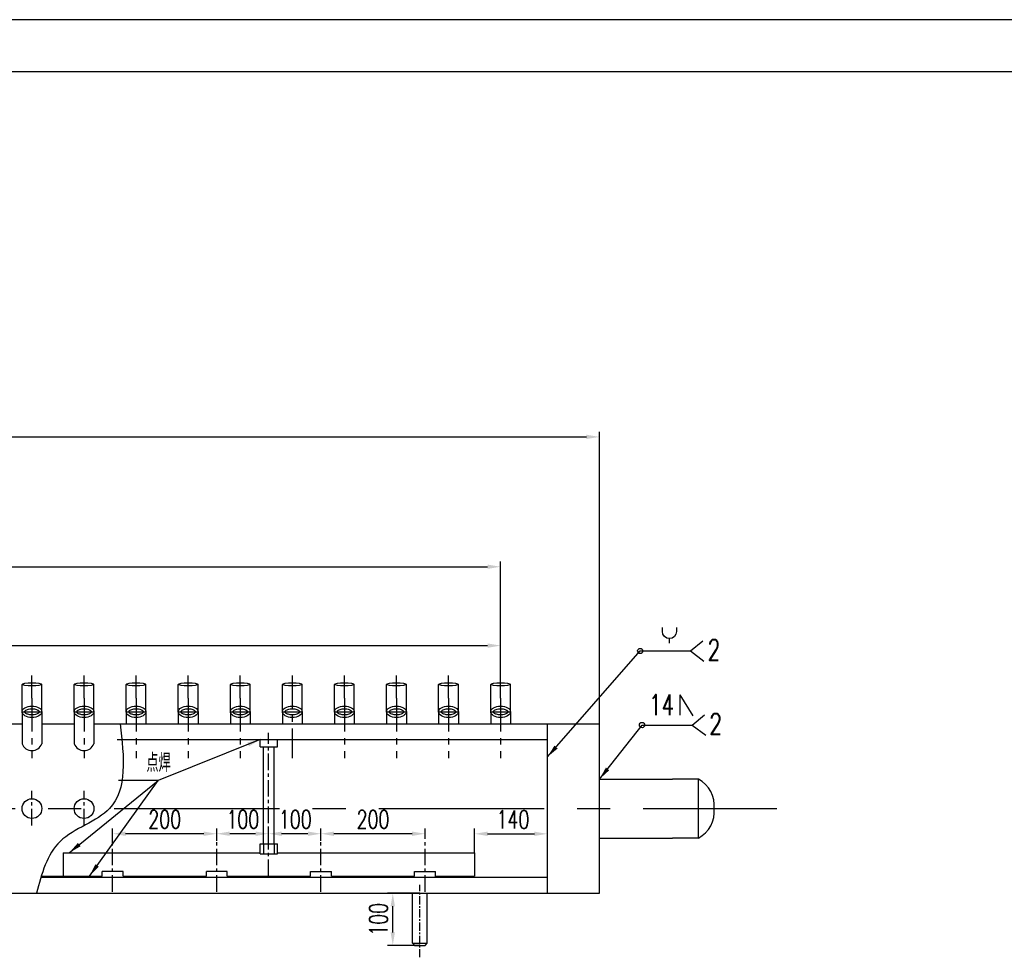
# Model space of a CAD drawing. Header units: millimetres. Extents: x 0 to 11892, y 0 to 5940.
# Tile 8 of 9: x 7277 to 9168, y 4140 to 5940. Entities that reach past the tile are written whole.
import ezdxf

# ---------------------------------------------------------------- set-up
doc = ezdxf.new("R2010")
doc.units = ezdxf.units.MM
doc.linetypes.add('CENTER', pattern=[50.8, 31.75, -6.35, 6.35, -6.35])
doc.linetypes.add('DASHED', pattern=[19.05, 12.7, -6.35])
doc.layers.get('Defpoints').update_dxf_attribs({"color": 5})
for name, color, linetype in [('标注', 4, 'Continuous'), ('点画线', 2, 'CENTER'), ('细实线', 4, 'Continuous'), ('虚线', 1, 'DASHED')]:
    doc.layers.add(name, color=color, linetype=linetype)
doc.styles.get("Standard").update_dxf_attribs({"font": 'romans.shx', "width": 0.7, "bigfont": 'hzdx.shx'})
doc.dimstyles.get("Standard").update_dxf_attribs({"dimscale": 10, "dimtxt": 3.5, "dimasz": 2.5, "dimexe": 1, "dimexo": 0, "dimgap": 1, "dimtad": 1, "dimdec": 0, "dimzin": 12, "dimdsep": 46, "dimtxsty": 'Standard', "dimcen": 0, "dimclrt": 256, "dimadec": 1, "dimazin": 3, "dimtfac": 1, "dimtdec": 0, "dimtmove": 0, "dimatfit": 3, "dimfxl": 0, "dimlwd": -1, "dimlwe": -1, "dimarcsym": 0})

# ---------------------------------------------------------------- blocks, each defined once
blk = doc.blocks.new('*D11')
at = {"layer": 'Defpoints', "color": 0, "ltscale": 3}
for p in [(8200.6, 4738.6), (5100.6, 4681), (8200.6, 4681)]:
    blk.add_point(p, dxfattribs=at)
at = {"layer": '标注', "color": 0, "ltscale": 3}
for p, q in [((5100.6, 4681), (5100.6, 4748.6)), ((8200.6, 4681), (8200.6, 4748.6)), ((5125.6, 4738.6), (8175.6, 4738.6))]:
    blk.add_line(p, q, dxfattribs=at)
for points in [[(5125.6, 4742.8), (5125.6, 4734.4), (5100.6, 4738.6)], [(8175.6, 4742.8), (8175.6, 4734.4), (8200.6, 4738.6)]]:
    blk.add_solid(points, dxfattribs=at)
at = {"layer": '标注', "ltscale": 3, "insert": (6650.6, 4775.3), "char_height": 35, "attachment_point": 5}
blk.add_mtext('47*100(=4700)', dxfattribs=at)
blk = doc.blocks.new('*D12')
at = {"layer": 'Defpoints', "color": 0, "ltscale": 3}
for p in [(8200.6, 4890), (1800.6, 4748.6), (8200.6, 4681)]:
    blk.add_point(p, dxfattribs=at)
at = {"layer": '标注', "color": 0, "ltscale": 3}
for p, q in [((1800.6, 4748.6), (1800.6, 4900)), ((8200.6, 4681), (8200.6, 4900)), ((1825.6, 4890), (8175.6, 4890))]:
    blk.add_line(p, q, dxfattribs=at)
for points in [[(1825.6, 4894.1), (1825.6, 4885.8), (1800.6, 4890)], [(8175.6, 4894.1), (8175.6, 4885.8), (8200.6, 4890)]]:
    blk.add_solid(points, dxfattribs=at)
at = {"layer": '标注', "ltscale": 3, "insert": (5005.6, 4926.6), "char_height": 35, "attachment_point": 5}
blk.add_mtext('94*100(=9400)', dxfattribs=at)
blk = doc.blocks.new('*D13')
at = {"layer": 'Defpoints', "color": 0, "ltscale": 3}
for p in [(8390.6, 5139.2), (1610.6, 4588.2), (8390.6, 4588.2)]:
    blk.add_point(p, dxfattribs=at)
at = {"layer": '标注', "color": 0, "ltscale": 3}
for p, q in [((1610.6, 4588.2), (1610.6, 5149.2)), ((8390.6, 4588.2), (8390.6, 5149.2)), ((1635.6, 5139.2), (8365.6, 5139.2))]:
    blk.add_line(p, q, dxfattribs=at)
for points in [[(1635.6, 5143.4), (1635.6, 5135.1), (1610.6, 5139.2)], [(8365.6, 5143.4), (8365.6, 5135.1), (8390.6, 5139.2)]]:
    blk.add_solid(points, dxfattribs=at)
at = {"layer": '标注', "ltscale": 3, "insert": (5000.6, 5166.7), "char_height": 35, "attachment_point": 5}
blk.add_mtext('9800', dxfattribs=at)
blk = doc.blocks.new('*D22')
at = {"layer": 'Defpoints', "color": 0, "ltscale": 3}
for p in [(8290.6, 4377.3), (8150.6, 4340.8), (8290.6, 4340.8)]:
    blk.add_point(p, dxfattribs=at)
at = {"layer": '标注', "color": 0, "ltscale": 3}
for p, q in [((8150.6, 4340.8), (8150.6, 4387.3)), ((8290.6, 4340.8), (8290.6, 4387.3)), ((8175.6, 4377.3), (8265.6, 4377.3))]:
    blk.add_line(p, q, dxfattribs=at)
for points in [[(8175.6, 4381.5), (8175.6, 4373.2), (8150.6, 4377.3)], [(8265.6, 4381.5), (8265.6, 4373.2), (8290.6, 4377.3)]]:
    blk.add_solid(points, dxfattribs=at)
at = {"layer": '标注', "ltscale": 3, "insert": (8224.4, 4404.8), "char_height": 35, "attachment_point": 5}
blk.add_mtext('140', dxfattribs=at)
blk = doc.blocks.new('*D23')
at = {"layer": 'Defpoints', "color": 0, "ltscale": 3}
for p in [(7855.6, 4377.5), (8055.6, 4368.8), (7855.6, 4364.1)]:
    blk.add_point(p, dxfattribs=at)
at = {"layer": '标注', "color": 0, "ltscale": 3}
for p, q in [((7855.6, 4364.1), (7855.6, 4387.5)), ((8055.6, 4368.8), (8055.6, 4387.5)), ((8030.6, 4377.5), (7880.6, 4377.5))]:
    blk.add_line(p, q, dxfattribs=at)
for points in [[(7880.6, 4381.7), (7880.6, 4373.3), (7855.6, 4377.5)], [(8030.6, 4381.7), (8030.6, 4373.3), (8055.6, 4377.5)]]:
    blk.add_solid(points, dxfattribs=at)
at = {"layer": '标注', "ltscale": 3, "insert": (7955.6, 4405), "char_height": 35, "attachment_point": 5}
blk.add_mtext('200', dxfattribs=at)
blk = doc.blocks.new('*D24')
at = {"layer": 'Defpoints', "color": 0, "ltscale": 3}
for p in [(7755.2, 4377.5), (7755.2, 4361.1), (7855.6, 4364.1)]:
    blk.add_point(p, dxfattribs=at)
at = {"layer": '标注', "color": 0, "ltscale": 3}
for p, q in [((7755.2, 4361.1), (7755.2, 4387.5)), ((7855.6, 4364.1), (7855.6, 4387.5)), ((7830.6, 4377.5), (7780.2, 4377.5))]:
    blk.add_line(p, q, dxfattribs=at)
for points in [[(7780.2, 4381.7), (7780.2, 4373.3), (7755.2, 4377.5)], [(7830.6, 4381.7), (7830.6, 4373.3), (7855.6, 4377.5)]]:
    blk.add_solid(points, dxfattribs=at)
at = {"layer": '标注', "ltscale": 3, "insert": (7806.3, 4405), "char_height": 35, "attachment_point": 5}
blk.add_mtext('100', dxfattribs=at)
blk = doc.blocks.new('*D25')
at = {"layer": 'Defpoints', "color": 0, "ltscale": 3}
for p in [(7655.6, 4377.5), (7655.6, 4364.1), (7755.2, 4364.1)]:
    blk.add_point(p, dxfattribs=at)
at = {"layer": '标注', "color": 0, "ltscale": 3}
for p, q in [((7655.6, 4364.1), (7655.6, 4387.5)), ((7755.2, 4364.1), (7755.2, 4387.5)), ((7730.2, 4377.5), (7680.6, 4377.5))]:
    blk.add_line(p, q, dxfattribs=at)
for points in [[(7680.6, 4381.7), (7680.6, 4373.3), (7655.6, 4377.5)], [(7730.2, 4381.7), (7730.2, 4373.3), (7755.2, 4377.5)]]:
    blk.add_solid(points, dxfattribs=at)
at = {"layer": '标注', "ltscale": 3, "insert": (7705.6, 4405), "char_height": 35, "attachment_point": 5}
blk.add_mtext('100', dxfattribs=at)
blk = doc.blocks.new('*D26')
at = {"layer": 'Defpoints', "color": 0, "ltscale": 3}
for p in [(7455.6, 4377.5), (7455.6, 4361.1), (7655.6, 4364.1)]:
    blk.add_point(p, dxfattribs=at)
at = {"layer": '标注', "color": 0, "ltscale": 3}
for p, q in [((7455.6, 4361.1), (7455.6, 4387.5)), ((7655.6, 4364.1), (7655.6, 4387.5)), ((7630.6, 4377.5), (7480.6, 4377.5))]:
    blk.add_line(p, q, dxfattribs=at)
for points in [[(7480.6, 4381.7), (7480.6, 4373.3), (7455.6, 4377.5)], [(7630.6, 4381.7), (7630.6, 4373.3), (7655.6, 4377.5)]]:
    blk.add_solid(points, dxfattribs=at)
at = {"layer": '标注', "ltscale": 3, "insert": (7555.6, 4405), "char_height": 35, "attachment_point": 5}
blk.add_mtext('200', dxfattribs=at)
blk = doc.blocks.new('*D28')
at = {"layer": 'Defpoints', "color": 0, "ltscale": 3}
for p in [(7993.6, 4263.2), (8045.6, 4263.2), (8045.6, 4163.2)]:
    blk.add_point(p, dxfattribs=at)
at = {"layer": '标注', "color": 0, "ltscale": 3}
for p, q in [((8045.6, 4263.2), (7983.6, 4263.2)), ((7993.6, 4188.2), (7993.6, 4238.2)), ((8045.6, 4163.2), (7983.6, 4163.2))]:
    blk.add_line(p, q, dxfattribs=at)
for points in [[(7989.4, 4238.2), (7997.8, 4238.2), (7993.6, 4263.2)], [(7989.4, 4188.2), (7997.8, 4188.2), (7993.6, 4163.2)]]:
    blk.add_solid(points, dxfattribs=at)
at = {"layer": '标注', "ltscale": 3, "insert": (7966.1, 4213.2), "char_height": 35, "attachment_point": 5, "rotation": 90}
blk.add_mtext('100', dxfattribs=at)
blk = doc.blocks.new('A$C0AF75BF5')
at = {"layer": '细实线'}
blk.add_line((1.35, 0), (1.35, 0.9), dxfattribs=at)
blk.add_lwpolyline([(2.7, 3), (2.7, 2.25, -1), (0, 2.25), (0, 3)], format="xyb", dxfattribs=at)

msp = doc.modelspace()

# ---------------------------------------------------------------- linework, layer by layer
for p, q in [((11790, 5840), (250, 5840)), ((7739.139, 4544.25), (7739.139, 4558.25)), ((7772.139, 4544.25), (7772.139, 4558.25)), ((7745.639, 4357.8), (7745.639, 4544.25)), ((7765.639, 4357.8), (7765.639, 4544.25)), ((7739.139, 4339.1), (7739.139, 4357.8)), ((7772.139, 4339.1), (7772.139, 4357.8))]:
    msp.add_line(p, q)
at = {"ltscale": 10}
for p, q in [((7281.639, 4611.516), (7281.639, 4664.25)), ((7319.639, 4611.55), (7319.639, 4664.259)), ((7381.639, 4611.516), (7381.639, 4664.25)), ((7419.639, 4611.55), (7419.639, 4664.259)), ((7481.639, 4611.516), (7481.639, 4664.25)), ((7519.639, 4611.55), (7519.639, 4664.259)), ((7581.639, 4611.516), (7581.639, 4664.25)), ((7619.639, 4611.55), (7619.639, 4664.259)), ((7681.639, 4611.516), (7681.639, 4664.25)), ((7719.639, 4611.55), (7719.639, 4664.259)), ((7781.639, 4611.516), (7781.639, 4664.25)), ((7819.639, 4611.55), (7819.639, 4664.259)), ((7881.639, 4611.516), (7881.639, 4664.25)), ((7919.639, 4611.55), (7919.639, 4664.259)), ((7981.639, 4611.516), (7981.639, 4664.25)), ((8019.639, 4611.55), (8019.639, 4664.259)), ((8081.639, 4611.516), (8081.639, 4664.25)), ((8119.639, 4611.55), (8119.639, 4664.259)), ((8181.639, 4611.516), (8181.639, 4664.25)), ((8219.639, 4611.55), (8219.639, 4664.259)), ((7219.639, 4588.25), (7281.639, 4588.25)), ((7319.639, 4588.25), (7381.639, 4588.25)), ((7419.639, 4588.25), (8275.639, 4588.25)), ((7419.639, 4588.25), (7481.639, 4588.25)), ((7819.639, 4588.25), (7881.639, 4588.25)), ((7919.639, 4588.25), (7981.639, 4588.25)), ((8019.639, 4588.25), (8081.639, 4588.25)), ((8119.639, 4588.25), (8181.639, 4588.25)), ((8204.639, 4588.25), (8390.639, 4588.25)), ((8219.639, 4588.25), (8281.639, 4588.25)), ((7464.233, 4558.25), (8290.639, 4558.25)), ((7739.139, 4544.25), (7772.139, 4544.25)), ((8390.639, 4482.25), (8530.639, 4482.25)), ((8580.639, 4369.25), (8580.639, 4482.25)), ((8390.639, 4369.25), (8530.639, 4369.25)), ((7739.139, 4357.8), (7772.139, 4357.8)), ((7360.639, 4340.8), (7739.139, 4340.8)), ((7739.139, 4339.1), (7772.139, 4339.1)), ((7772.139, 4340.8), (8150.639, 4340.8)), ((8290.639, 4293.25), (7317.744, 4293.25)), ((7318.664, 4296.25), (7435.639, 4296.25)), ((7475.639, 4304.75), (7435.639, 4304.75)), ((7435.639, 4296.25), (7435.639, 4304.75)), ((7475.639, 4296.25), (7475.639, 4304.75)), ((7475.639, 4296.25), (7635.639, 4296.25)), ((7675.639, 4304.75), (7635.639, 4304.75)), ((7635.639, 4296.25), (7635.639, 4304.75)), ((7675.639, 4296.25), (7675.639, 4304.75)), ((7675.639, 4296.25), (7835.639, 4296.25)), ((7775.639, 4296.25), (7835.639, 4296.25)), ((7835.639, 4296.25), (7835.639, 4304.75)), ((7835.639, 4304.75), (7875.639, 4304.75)), ((7875.639, 4296.25), (7875.639, 4304.75)), ((7875.639, 4296.25), (8035.639, 4296.25)), ((8035.639, 4296.25), (8035.639, 4304.75)), ((8035.639, 4304.75), (8075.639, 4304.75)), ((8075.639, 4293.25), (8075.639, 4304.75)), ((8075.639, 4296.25), (8150.639, 4296.25)), ((5958.639, 4263.25), (7506.139, 4263.25)), ((7506.139, 4263.25), (7725.139, 4263.25)), ((7725.139, 4263.25), (8390.639, 4263.25)), ((8031.639, 4167.25), (8059.639, 4167.25)), ((8035.639, 4163.25), (8055.639, 4163.25))]:
    msp.add_line(p, q, dxfattribs=at)
at = {"ltscale": 2}
for p, q in [((7281.639, 4611.516), (7281.639, 4550.25)), ((7319.639, 4611.516), (7319.639, 4550.25)), ((7381.639, 4611.516), (7381.639, 4550.25)), ((7419.639, 4611.516), (7419.639, 4550.25)), ((7481.639, 4611.516), (7481.639, 4588.25)), ((7519.639, 4611.516), (7519.639, 4588.25)), ((7581.639, 4611.516), (7581.639, 4588.25)), ((7619.639, 4611.516), (7619.639, 4588.25)), ((7681.639, 4611.516), (7681.639, 4588.25)), ((7719.639, 4611.516), (7719.639, 4588.25)), ((7781.639, 4611.516), (7781.639, 4588.25)), ((7819.639, 4611.516), (7819.639, 4588.25)), ((7881.639, 4611.516), (7881.639, 4588.25)), ((7919.639, 4611.516), (7919.639, 4588.25)), ((7981.639, 4611.516), (7981.639, 4588.25)), ((8019.639, 4611.516), (8019.639, 4588.25)), ((8081.639, 4611.516), (8081.639, 4588.25)), ((8119.639, 4611.516), (8119.639, 4588.25)), ((8181.639, 4611.516), (8181.639, 4588.25)), ((8219.639, 4611.516), (8219.639, 4588.25))]:
    msp.add_line(p, q, dxfattribs=at)
at = {"ltscale": 3}
for p, q in [((8290.639, 4263.25), (8290.639, 4588.25)), ((8390.639, 4263.25), (8390.639, 4588.25)), ((8580.639, 4482.25), (8530.639, 4482.25)), ((8580.639, 4369.25), (8530.639, 4369.25)), ((7360.639, 4340.8), (7360.639, 4296.25)), ((8150.639, 4340.8), (8150.639, 4296.25)), ((8031.639, 4167.25), (8035.639, 4163.25)), ((8055.639, 4163.25), (8059.639, 4167.25))]:
    msp.add_line(p, q, dxfattribs=at)
at = {"ltscale": 0.5}
for p, q in [((8031.639, 4167.25), (8031.639, 4263.25)), ((8059.639, 4167.25), (8059.639, 4263.25))]:
    msp.add_line(p, q, dxfattribs=at)
at = {"ltscale": 10}
for centre in [(7300.639, 4425.75), (7400.639, 4425.75)]:
    msp.add_circle(centre, 19, dxfattribs=at)
at = {"ltscale": 2}
for centre in [(7300.639, 4557.502), (7400.639, 4557.502)]:
    msp.add_arc(centre, 20.337, 200.89262, 339.10738, dxfattribs=at)
at = {"ltscale": 3}
for centre, start, end in [((8553.757, 4431.761), 353.967422, 61.966809), ((8553.757, 4419.738), 298.033191, 6.032578)]:
    msp.add_arc(centre, 57.2, start, end, dxfattribs=at)
at = {"ltscale": 10}
for centre, ratio in [((7300.639, 4664.25), 0.15789474), ((7400.639, 4664.25), 0.15789474), ((7500.639, 4664.25), 0.15789474), ((7600.639, 4664.25), 0.15789474), ((7700.639, 4664.25), 0.15789474), ((7800.639, 4664.25), 0.15789474), ((7900.639, 4664.25), 0.15789474), ((8000.639, 4664.25), 0.15789474), ((8100.639, 4664.25), 0.15789474), ((8200.639, 4664.25), 0.15789474), ((7300.639, 4611.516), 0.57512576), ((7400.639, 4611.516), 0.57512576), ((7500.639, 4611.516), 0.57512576), ((7600.639, 4611.516), 0.57512576), ((7700.639, 4611.516), 0.57512576), ((7800.639, 4611.516), 0.57512576), ((7900.639, 4611.516), 0.57512576), ((8000.639, 4611.516), 0.57512576), ((8100.639, 4611.516), 0.57512576), ((8200.639, 4611.516), 0.57512576)]:
    msp.add_ellipse(centre, major_axis=(-19, 0), ratio=ratio, dxfattribs=at)
for points in [[(7286.639, 4611.516), (7286.639, 4611.405), (7286.652, 4611.293), (7286.724, 4611.019), (7286.784, 4610.857), (7286.992, 4610.467), (7287.14, 4610.241), (7287.555, 4609.743), (7287.822, 4609.472), (7288.671, 4608.752), (7289.35, 4608.293), (7290.983, 4607.438), (7291.938, 4607.041), (7294.045, 4606.375), (7295.197, 4606.104), (7297.61, 4605.725), (7298.87, 4605.615), (7301.802, 4605.563), (7303.478, 4605.684), (7306.635, 4606.204), (7308.116, 4606.603), (7310.428, 4607.491), (7311.329, 4607.946), (7312.8, 4608.885), (7313.367, 4609.368), (7314.051, 4610.115), (7314.25, 4610.402), (7314.511, 4610.881), (7314.575, 4611.072), (7314.641, 4611.385), (7314.647, 4611.51), (7314.618, 4611.791), (7314.581, 4611.951), (7314.403, 4612.368), (7314.258, 4612.624), (7313.798, 4613.212), (7313.483, 4613.542), (7312.666, 4614.223), (7312.164, 4614.573), (7310.991, 4615.247), (7310.32, 4615.571), (7308.393, 4616.335), (7307.03, 4616.726), (7304.111, 4617.269), (7302.555, 4617.421), (7299.431, 4617.46), (7297.862, 4617.348), (7294.889, 4616.877), (7293.486, 4616.518), (7291.011, 4615.626), (7289.941, 4615.093), (7288.49, 4614.142), (7288.001, 4613.735), (7287.273, 4612.984), (7287.034, 4612.643), (7286.77, 4612.149), (7286.709, 4611.972), (7286.649, 4611.71), (7286.639, 4611.613), (7286.639, 4611.516)], [(7386.639, 4611.516), (7386.639, 4611.405), (7386.652, 4611.293), (7386.724, 4611.019), (7386.784, 4610.857), (7386.992, 4610.467), (7387.14, 4610.241), (7387.555, 4609.743), (7387.822, 4609.472), (7388.671, 4608.752), (7389.35, 4608.293), (7390.983, 4607.438), (7391.938, 4607.041), (7394.045, 4606.375), (7395.197, 4606.104), (7397.61, 4605.725), (7398.87, 4605.615), (7401.802, 4605.563), (7403.478, 4605.684), (7406.635, 4606.204), (7408.116, 4606.603), (7410.428, 4607.491), (7411.329, 4607.946), (7412.8, 4608.885), (7413.367, 4609.368), (7414.051, 4610.115), (7414.25, 4610.402), (7414.511, 4610.881), (7414.575, 4611.072), (7414.641, 4611.385), (7414.647, 4611.51), (7414.618, 4611.791), (7414.581, 4611.951), (7414.403, 4612.368), (7414.258, 4612.624), (7413.798, 4613.212), (7413.483, 4613.542), (7412.666, 4614.223), (7412.164, 4614.573), (7410.991, 4615.247), (7410.32, 4615.571), (7408.393, 4616.335), (7407.03, 4616.726), (7404.111, 4617.269), (7402.555, 4617.421), (7399.431, 4617.46), (7397.862, 4617.348), (7394.889, 4616.877), (7393.486, 4616.518), (7391.011, 4615.626), (7389.941, 4615.093), (7388.49, 4614.142), (7388.001, 4613.735), (7387.273, 4612.984), (7387.034, 4612.643), (7386.77, 4612.149), (7386.709, 4611.972), (7386.649, 4611.71), (7386.639, 4611.613), (7386.639, 4611.516)], [(7486.639, 4611.516), (7486.639, 4611.405), (7486.652, 4611.293), (7486.724, 4611.019), (7486.784, 4610.857), (7486.992, 4610.467), (7487.14, 4610.241), (7487.555, 4609.743), (7487.822, 4609.472), (7488.671, 4608.752), (7489.35, 4608.293), (7490.983, 4607.438), (7491.938, 4607.041), (7494.045, 4606.375), (7495.197, 4606.104), (7497.61, 4605.725), (7498.87, 4605.615), (7501.802, 4605.563), (7503.478, 4605.684), (7506.635, 4606.204), (7508.116, 4606.603), (7510.428, 4607.491), (7511.329, 4607.946), (7512.8, 4608.885), (7513.367, 4609.368), (7514.051, 4610.115), (7514.25, 4610.402), (7514.511, 4610.881), (7514.575, 4611.072), (7514.641, 4611.385), (7514.647, 4611.51), (7514.618, 4611.791), (7514.581, 4611.951), (7514.403, 4612.368), (7514.258, 4612.624), (7513.798, 4613.212), (7513.483, 4613.542), (7512.666, 4614.223), (7512.164, 4614.573), (7510.991, 4615.247), (7510.32, 4615.571), (7508.393, 4616.335), (7507.03, 4616.726), (7504.111, 4617.269), (7502.555, 4617.421), (7499.431, 4617.46), (7497.862, 4617.348), (7494.889, 4616.877), (7493.486, 4616.518), (7491.011, 4615.626), (7489.941, 4615.093), (7488.49, 4614.142), (7488.001, 4613.735), (7487.273, 4612.984), (7487.034, 4612.643), (7486.77, 4612.149), (7486.709, 4611.972), (7486.649, 4611.71), (7486.639, 4611.613), (7486.639, 4611.516)], [(7586.639, 4611.516), (7586.639, 4611.405), (7586.652, 4611.293), (7586.724, 4611.019), (7586.784, 4610.857), (7586.992, 4610.467), (7587.14, 4610.241), (7587.555, 4609.743), (7587.822, 4609.472), (7588.671, 4608.752), (7589.35, 4608.293), (7590.983, 4607.438), (7591.938, 4607.041), (7594.045, 4606.375), (7595.197, 4606.104), (7597.61, 4605.725), (7598.87, 4605.615), (7601.802, 4605.563), (7603.478, 4605.684), (7606.635, 4606.204), (7608.116, 4606.603), (7610.428, 4607.491), (7611.329, 4607.946), (7612.8, 4608.885), (7613.367, 4609.368), (7614.051, 4610.115), (7614.25, 4610.402), (7614.511, 4610.881), (7614.575, 4611.072), (7614.641, 4611.385), (7614.647, 4611.51), (7614.618, 4611.791), (7614.581, 4611.951), (7614.403, 4612.368), (7614.258, 4612.624), (7613.798, 4613.212), (7613.483, 4613.542), (7612.666, 4614.223), (7612.164, 4614.573), (7610.991, 4615.247), (7610.32, 4615.571), (7608.393, 4616.335), (7607.03, 4616.726), (7604.111, 4617.269), (7602.555, 4617.421), (7599.431, 4617.46), (7597.862, 4617.348), (7594.889, 4616.877), (7593.486, 4616.518), (7591.011, 4615.626), (7589.941, 4615.093), (7588.49, 4614.142), (7588.001, 4613.735), (7587.273, 4612.984), (7587.034, 4612.643), (7586.77, 4612.149), (7586.709, 4611.972), (7586.649, 4611.71), (7586.639, 4611.613), (7586.639, 4611.516)], [(7686.639, 4611.516), (7686.639, 4611.405), (7686.652, 4611.293), (7686.724, 4611.019), (7686.784, 4610.857), (7686.992, 4610.467), (7687.14, 4610.241), (7687.555, 4609.743), (7687.822, 4609.472), (7688.671, 4608.752), (7689.35, 4608.293), (7690.983, 4607.438), (7691.938, 4607.041), (7694.045, 4606.375), (7695.197, 4606.104), (7697.61, 4605.725), (7698.87, 4605.615), (7701.802, 4605.563), (7703.478, 4605.684), (7706.635, 4606.204), (7708.116, 4606.603), (7710.428, 4607.491), (7711.329, 4607.946), (7712.8, 4608.885), (7713.367, 4609.368), (7714.051, 4610.115), (7714.25, 4610.402), (7714.511, 4610.881), (7714.575, 4611.072), (7714.641, 4611.385), (7714.647, 4611.51), (7714.618, 4611.791), (7714.581, 4611.951), (7714.403, 4612.368), (7714.258, 4612.624), (7713.798, 4613.212), (7713.483, 4613.542), (7712.666, 4614.223), (7712.164, 4614.573), (7710.991, 4615.247), (7710.32, 4615.571), (7708.393, 4616.335), (7707.03, 4616.726), (7704.111, 4617.269), (7702.555, 4617.421), (7699.431, 4617.46), (7697.862, 4617.348), (7694.889, 4616.877), (7693.486, 4616.518), (7691.011, 4615.626), (7689.941, 4615.093), (7688.49, 4614.142), (7688.001, 4613.735), (7687.273, 4612.984), (7687.034, 4612.643), (7686.77, 4612.149), (7686.709, 4611.972), (7686.649, 4611.71), (7686.639, 4611.613), (7686.639, 4611.516)], [(7786.639, 4611.516), (7786.639, 4611.405), (7786.652, 4611.293), (7786.724, 4611.019), (7786.784, 4610.857), (7786.992, 4610.467), (7787.14, 4610.241), (7787.555, 4609.743), (7787.822, 4609.472), (7788.671, 4608.752), (7789.35, 4608.293), (7790.983, 4607.438), (7791.938, 4607.041), (7794.045, 4606.375), (7795.197, 4606.104), (7797.61, 4605.725), (7798.87, 4605.615), (7801.802, 4605.563), (7803.478, 4605.684), (7806.635, 4606.204), (7808.116, 4606.603), (7810.428, 4607.491), (7811.329, 4607.946), (7812.8, 4608.885), (7813.367, 4609.368), (7814.051, 4610.115), (7814.25, 4610.402), (7814.511, 4610.881), (7814.575, 4611.072), (7814.641, 4611.385), (7814.647, 4611.51), (7814.618, 4611.791), (7814.581, 4611.951), (7814.403, 4612.368), (7814.258, 4612.624), (7813.798, 4613.212), (7813.483, 4613.542), (7812.666, 4614.223), (7812.164, 4614.573), (7810.991, 4615.247), (7810.32, 4615.571), (7808.393, 4616.335), (7807.03, 4616.726), (7804.111, 4617.269), (7802.555, 4617.421), (7799.431, 4617.46), (7797.862, 4617.348), (7794.889, 4616.877), (7793.486, 4616.518), (7791.011, 4615.626), (7789.941, 4615.093), (7788.49, 4614.142), (7788.001, 4613.735), (7787.273, 4612.984), (7787.034, 4612.643), (7786.77, 4612.149), (7786.709, 4611.972), (7786.649, 4611.71), (7786.639, 4611.613), (7786.639, 4611.516)], [(7886.639, 4611.516), (7886.639, 4611.405), (7886.652, 4611.293), (7886.724, 4611.019), (7886.784, 4610.857), (7886.992, 4610.467), (7887.14, 4610.241), (7887.555, 4609.743), (7887.822, 4609.472), (7888.671, 4608.752), (7889.35, 4608.293), (7890.983, 4607.438), (7891.938, 4607.041), (7894.045, 4606.375), (7895.197, 4606.104), (7897.61, 4605.725), (7898.87, 4605.615), (7901.802, 4605.563), (7903.478, 4605.684), (7906.635, 4606.204), (7908.116, 4606.603), (7910.428, 4607.491), (7911.329, 4607.946), (7912.8, 4608.885), (7913.367, 4609.368), (7914.051, 4610.115), (7914.25, 4610.402), (7914.511, 4610.881), (7914.575, 4611.072), (7914.641, 4611.385), (7914.647, 4611.51), (7914.618, 4611.791), (7914.581, 4611.951), (7914.403, 4612.368), (7914.258, 4612.624), (7913.798, 4613.212), (7913.483, 4613.542), (7912.666, 4614.223), (7912.164, 4614.573), (7910.991, 4615.247), (7910.32, 4615.571), (7908.393, 4616.335), (7907.03, 4616.726), (7904.111, 4617.269), (7902.555, 4617.421), (7899.431, 4617.46), (7897.862, 4617.348), (7894.889, 4616.877), (7893.486, 4616.518), (7891.011, 4615.626), (7889.941, 4615.093), (7888.49, 4614.142), (7888.001, 4613.735), (7887.273, 4612.984), (7887.034, 4612.643), (7886.77, 4612.149), (7886.709, 4611.972), (7886.649, 4611.71), (7886.639, 4611.613), (7886.639, 4611.516)], [(7986.639, 4611.516), (7986.639, 4611.405), (7986.652, 4611.293), (7986.724, 4611.019), (7986.784, 4610.857), (7986.992, 4610.467), (7987.14, 4610.241), (7987.555, 4609.743), (7987.822, 4609.472), (7988.671, 4608.752), (7989.35, 4608.293), (7990.983, 4607.438), (7991.938, 4607.041), (7994.045, 4606.375), (7995.197, 4606.104), (7997.61, 4605.725), (7998.87, 4605.615), (8001.802, 4605.563), (8003.478, 4605.684), (8006.635, 4606.204), (8008.116, 4606.603), (8010.428, 4607.491), (8011.329, 4607.946), (8012.8, 4608.885), (8013.367, 4609.368), (8014.051, 4610.115), (8014.25, 4610.402), (8014.511, 4610.881), (8014.575, 4611.072), (8014.641, 4611.385), (8014.647, 4611.51), (8014.618, 4611.791), (8014.581, 4611.951), (8014.403, 4612.368), (8014.258, 4612.624), (8013.798, 4613.212), (8013.483, 4613.542), (8012.666, 4614.223), (8012.164, 4614.573), (8010.991, 4615.247), (8010.32, 4615.571), (8008.393, 4616.335), (8007.03, 4616.726), (8004.111, 4617.269), (8002.555, 4617.421), (7999.431, 4617.46), (7997.862, 4617.348), (7994.889, 4616.877), (7993.486, 4616.518), (7991.011, 4615.626), (7989.941, 4615.093), (7988.49, 4614.142), (7988.001, 4613.735), (7987.273, 4612.984), (7987.034, 4612.643), (7986.77, 4612.149), (7986.709, 4611.972), (7986.649, 4611.71), (7986.639, 4611.613), (7986.639, 4611.516)], [(8086.639, 4611.516), (8086.639, 4611.405), (8086.652, 4611.293), (8086.724, 4611.019), (8086.784, 4610.857), (8086.992, 4610.467), (8087.14, 4610.241), (8087.555, 4609.743), (8087.822, 4609.472), (8088.671, 4608.752), (8089.35, 4608.293), (8090.983, 4607.438), (8091.938, 4607.041), (8094.045, 4606.375), (8095.197, 4606.104), (8097.61, 4605.725), (8098.87, 4605.615), (8101.802, 4605.563), (8103.478, 4605.684), (8106.635, 4606.204), (8108.116, 4606.603), (8110.428, 4607.491), (8111.329, 4607.946), (8112.8, 4608.885), (8113.367, 4609.368), (8114.051, 4610.115), (8114.25, 4610.402), (8114.511, 4610.881), (8114.575, 4611.072), (8114.641, 4611.385), (8114.647, 4611.51), (8114.618, 4611.791), (8114.581, 4611.951), (8114.403, 4612.368), (8114.258, 4612.624), (8113.798, 4613.212), (8113.483, 4613.542), (8112.666, 4614.223), (8112.164, 4614.573), (8110.991, 4615.247), (8110.32, 4615.571), (8108.393, 4616.335), (8107.03, 4616.726), (8104.111, 4617.269), (8102.555, 4617.421), (8099.431, 4617.46), (8097.862, 4617.348), (8094.889, 4616.877), (8093.486, 4616.518), (8091.011, 4615.626), (8089.941, 4615.093), (8088.49, 4614.142), (8088.001, 4613.735), (8087.273, 4612.984), (8087.034, 4612.643), (8086.77, 4612.149), (8086.709, 4611.972), (8086.649, 4611.71), (8086.639, 4611.613), (8086.639, 4611.516)], [(8186.639, 4611.516), (8186.639, 4611.405), (8186.652, 4611.293), (8186.724, 4611.019), (8186.784, 4610.857), (8186.992, 4610.467), (8187.14, 4610.241), (8187.555, 4609.743), (8187.822, 4609.472), (8188.671, 4608.752), (8189.35, 4608.293), (8190.983, 4607.438), (8191.938, 4607.041), (8194.045, 4606.375), (8195.197, 4606.104), (8197.61, 4605.725), (8198.87, 4605.615), (8201.802, 4605.563), (8203.478, 4605.684), (8206.635, 4606.204), (8208.116, 4606.603), (8210.428, 4607.491), (8211.329, 4607.946), (8212.8, 4608.885), (8213.367, 4609.368), (8214.051, 4610.115), (8214.25, 4610.402), (8214.511, 4610.881), (8214.575, 4611.072), (8214.641, 4611.385), (8214.647, 4611.51), (8214.618, 4611.791), (8214.581, 4611.951), (8214.403, 4612.368), (8214.258, 4612.624), (8213.798, 4613.212), (8213.483, 4613.542), (8212.666, 4614.223), (8212.164, 4614.573), (8210.991, 4615.247), (8210.32, 4615.571), (8208.393, 4616.335), (8207.03, 4616.726), (8204.111, 4617.269), (8202.555, 4617.421), (8199.431, 4617.46), (8197.862, 4617.348), (8194.889, 4616.877), (8193.486, 4616.518), (8191.011, 4615.626), (8189.941, 4615.093), (8188.49, 4614.142), (8188.001, 4613.735), (8187.273, 4612.984), (8187.034, 4612.643), (8186.77, 4612.149), (8186.709, 4611.972), (8186.649, 4611.71), (8186.639, 4611.613), (8186.639, 4611.516)]]:
    msp.add_open_spline(points, degree=3, knots=[0, 0, 0, 0, 0.14907679, 0.14907679, 0.29815359, 0.29815359, 0.44723038, 0.44723038, 0.59630718, 0.59630718, 0.83213747, 0.83213747, 1.06796775, 1.06796775, 1.30379804, 1.30379804, 1.53962833, 1.53962833, 1.84964178, 1.84964178, 2.15965523, 2.15965523, 2.40819948, 2.40819948, 2.65674373, 2.65674373, 2.83826522, 2.83826522, 3.01978671, 3.01978671, 3.2013082, 3.2013082, 3.3828297, 3.3828297, 3.56435119, 3.56435119, 3.74587268, 3.74587268, 3.92739417, 3.92739417, 4.10891566, 4.10891566, 4.39967785, 4.39967785, 4.69044005, 4.69044005, 4.98120225, 4.98120225, 5.27196445, 5.27196445, 5.56272664, 5.56272664, 5.77407768, 5.77407768, 5.98542871, 5.98542871, 6.15273853, 6.15273853, 6.28318531, 6.28318531, 6.28318531, 6.28318531], dxfattribs=at)
at = {"layer": '标注', "ltscale": 3}
for p, q in [((8565.247, 4728.308), (8589.072, 4748.082)), ((8565.247, 4728.308), (8591.148, 4708.676)), ((8544.822, 4644.227), (8544.822, 4604.82)), ((8544.822, 4644.227), (8569.736, 4603.783)), ((8568.749, 4586.083), (8592.573, 4605.857)), ((8568.749, 4586.083), (8594.649, 4566.451)), ((7542.79, 4479.393), (7466.638, 4479.393))]:
    msp.add_line(p, q, dxfattribs=at)
for centre in [(8468.749, 4728.308), (8472.25, 4586.083)]:
    msp.add_circle(centre, 5, dxfattribs=at)
msp.add_spline([(7470.286, 4588.25), (7449.553, 4425.75), (7354.945, 4362.781), (7309.447, 4263.25)], degree=3, dxfattribs=at)
at = {"layer": '点画线', "ltscale": 10}
for p, q in [((7300.639, 4637.414), (7300.639, 4681.036)), ((7400.639, 4637.414), (7400.639, 4681.036)), ((7500.639, 4637.414), (7500.639, 4681.036)), ((7600.639, 4637.414), (7600.639, 4681.036)), ((7700.639, 4637.414), (7700.639, 4681.036)), ((7900.639, 4637.414), (7900.639, 4681.036)), ((8000.639, 4637.414), (8000.639, 4681.036)), ((8100.639, 4637.414), (8100.639, 4681.036)), ((8200.639, 4637.414), (8200.639, 4681.036)), ((7281.639, 4611.55), (7319.639, 4611.55)), ((7381.639, 4611.55), (7419.639, 4611.55)), ((7481.639, 4611.55), (7519.639, 4611.55)), ((7581.639, 4611.55), (7619.639, 4611.55)), ((7681.639, 4611.55), (7719.639, 4611.55)), ((7781.639, 4611.55), (7819.639, 4611.55)), ((7881.639, 4611.55), (7919.639, 4611.55)), ((7981.639, 4611.55), (8019.639, 4611.55)), ((8081.639, 4611.55), (8119.639, 4611.55)), ((8181.639, 4611.55), (8219.639, 4611.55)), ((1870.639, 4425.75), (8731.179, 4425.75))]:
    msp.add_line(p, q, dxfattribs=at)
at = {"layer": '点画线', "ltscale": 2}
for p, q in [((7800.639, 4681.24), (7800.639, 4522.853)), ((7300.639, 4637.414), (7300.639, 4522.853)), ((7300.639, 4637.414), (7300.639, 4522.853)), ((7400.639, 4637.414), (7400.639, 4522.853)), ((7500.639, 4637.414), (7500.639, 4522.853)), ((7600.639, 4637.414), (7600.639, 4522.853)), ((7700.639, 4637.414), (7700.639, 4522.853)), ((7900.639, 4637.414), (7900.639, 4522.853)), ((8000.639, 4637.414), (8000.639, 4522.853)), ((8100.639, 4637.414), (8100.639, 4522.853)), ((8200.639, 4637.414), (8200.639, 4522.853))]:
    msp.add_line(p, q, dxfattribs=at)
at = {"layer": '点画线'}
for p, q in [((7755.177, 4296.25), (7755.177, 4571.365)), ((7300.639, 4393.43), (7300.639, 4459.924)), ((7400.639, 4393.43), (7400.639, 4459.924)), ((7455.639, 4266.25), (7455.639, 4368.821)), ((8055.639, 4266.25), (8055.639, 4368.821)), ((7655.639, 4266.25), (7655.639, 4364.124)), ((7855.639, 4266.25), (7855.639, 4364.124))]:
    msp.add_line(p, q, dxfattribs=at)
at = {"layer": '点画线', "ltscale": 0.5}
msp.add_line((8045.639, 4140.323), (8045.639, 4279.515), dxfattribs=at)
at = {"layer": '细实线'}
msp.add_line((11890, 5940), (0, 5940), dxfattribs=at)
at = {"layer": '虚线', "ltscale": 3}
for p, q in [((7745.639, 4357.8), (7745.639, 4339.1)), ((7765.639, 4357.8), (7765.639, 4339.1))]:
    msp.add_line(p, q, dxfattribs=at)

# ---------------------------------------------------------------- block references
at = {"layer": '细实线', "xscale": 10, "yscale": 10, "zscale": 10}
msp.add_blockref('A$C0AF75BF5', (8511.482, 4743.127), dxfattribs=at)

# ---------------------------------------------------------------- texts
at = {"layer": '标注', "ltscale": 3, "width": 0.7}
for s, height, p in [('2', 40, (8598.291, 4710.52)), ('14', 40, (8485.652, 4604.82)), ('2', 40, (8601.792, 4568.296)), ('点焊', 35, (7520.51, 4496.154))]:
    msp.add_text(s, height=height, dxfattribs=at).set_placement(p)

# ---------------------------------------------------------------- dimensions: what is measured, and where the dimension line sits
at = {"layer": '标注', "ltscale": 3}
for base, p1, p2, text, picture, middle in [((8390.639, 5139.236), (1610.639, 4588.25), (8390.639, 4588.25), '9800', '*D13', (5000.639, 5166.736)), ((8200.639, 4738.593), (5100.639, 4681.036), (8200.639, 4681.036), '47*100(=4700)', '*D11', (6650.639, 4775.26))]:
    dim = msp.add_linear_dim(base=base, p1=p1, p2=p2, text=text, dimstyle='Standard', dxfattribs=at)
    dim.commit()
    dim.dimension.update_dxf_attribs({"geometry": picture, "text_midpoint": middle})
dim = msp.add_linear_dim(base=(8200.639, 4889.959), p1=(1800.639, 4748.593), p2=(8200.639, 4681.036), text='94*100(=9400)', dimstyle='Standard', dxfattribs=at)
dim.commit()
dim.dimension.update_dxf_attribs({"geometry": '*D12', "text_midpoint": (5005.639, 4889.959), "dimtype": 160})
for base, p1, p2, picture, middle in [((7455.639, 4377.504), (7655.639, 4364.124), (7455.639, 4361.124), '*D26', (7555.639, 4377.504)), ((7655.639, 4377.504), (7755.177, 4364.124), (7655.639, 4364.124), '*D25', (7705.639, 4377.504)), ((7755.177, 4377.504), (7855.639, 4364.124), (7755.177, 4361.124), '*D24', (7806.332, 4377.504)), ((7855.639, 4377.491), (8055.639, 4368.821), (7855.639, 4364.124), '*D23', (7955.639, 4377.491)), ((8290.639, 4377.347), (8150.639, 4340.8), (8290.639, 4340.8), '*D22', (8224.44, 4377.347))]:
    dim = msp.add_linear_dim(base=base, p1=p1, p2=p2, dimstyle='Standard', dxfattribs=at)
    dim.commit()
    dim.dimension.update_dxf_attribs({"geometry": picture, "text_midpoint": middle, "dimtype": 160})
dim = msp.add_linear_dim(base=(7993.585, 4263.25), p1=(8045.639, 4163.25), p2=(8045.639, 4263.25), angle=90, dimstyle='Standard', dxfattribs=at)
dim.commit()
dim.dimension.update_dxf_attribs({"geometry": '*D28', "text_midpoint": (7966.085, 4213.25)})

# ---------------------------------------------------------------- leaders
for points in [[(8290.639, 4524.949), (8468.749, 4728.308), (8565.247, 4728.308)], [(8390.639, 4482.25), (8472.25, 4586.083), (8568.749, 4586.083)], [(7739.139, 4558.25), (7542.79, 4479.393)], [(7372.009, 4340.8), (7542.79, 4479.393)], [(7411.146, 4296.25), (7542.79, 4479.393)]]:
    msp.add_leader(points, dimstyle='Standard', override={"dimgap": 1, "dimtad": 0}, dxfattribs=at)

doc.saveas('drawing.dxf')
